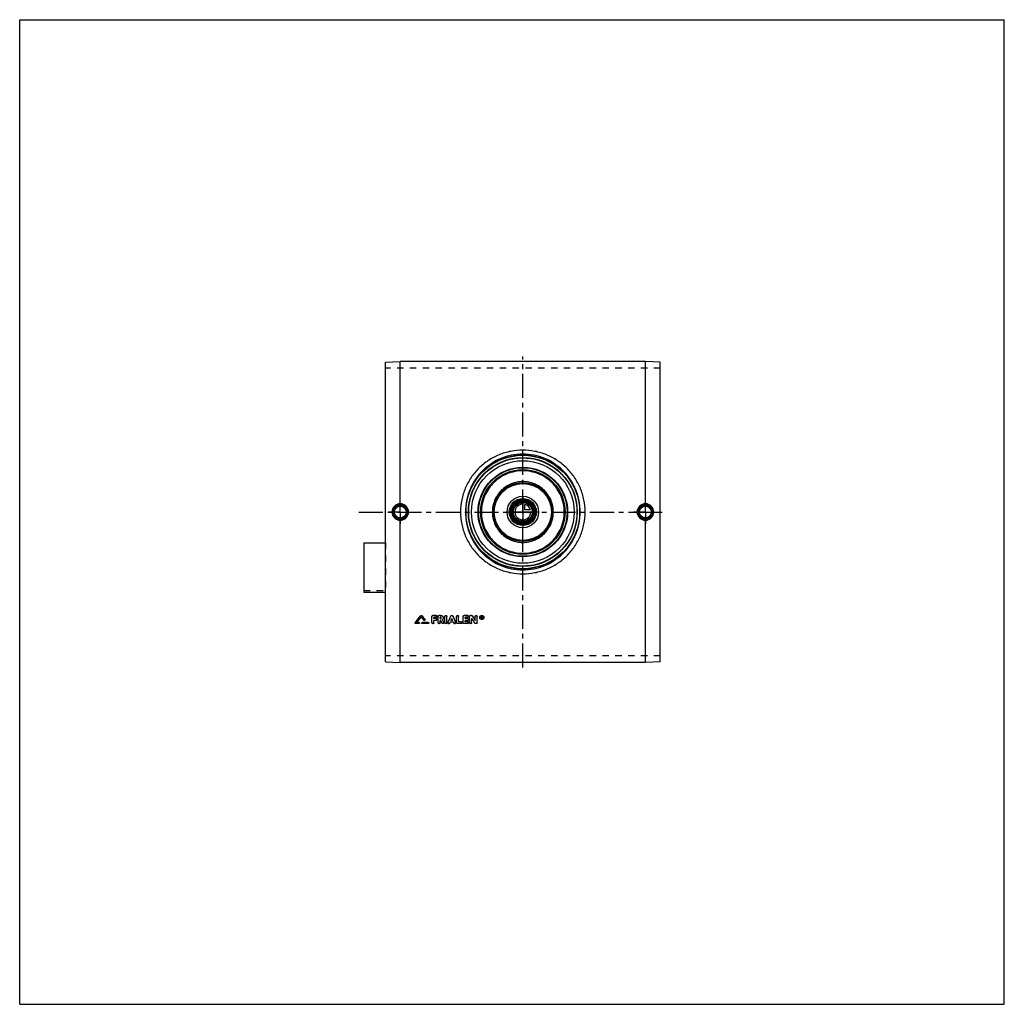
# Model space of a CAD drawing. Header units: millimetres. Extents: x 0 to 1000, y 0 to 1000.
import ezdxf

# ---------------------------------------------------------------- set-up
doc = ezdxf.new("R2010")
doc.units = ezdxf.units.MM
doc.header["$LTSCALE"] = 65.185185
doc.linetypes.add('CENTER', pattern=[0.6, 0.375, -0.075, 0.075, -0.075])
doc.linetypes.add('HIDDEN', pattern=[0.2, 0.1, -0.1])
doc.layers.get('0').update_dxf_attribs({"linetype": 'CONTINUOUS'})
for name, color, linetype in [('ACHSEN_S', 7, 'CONTINUOUS'), ('FASEN', 7, 'CONTINUOUS'), ('KOERPER', 7, 'CONTINUOUS'), ('KONST.EL_MIT_GEO', 7, 'CONTINUOUS'), ('KURVEN', 7, 'CONTINUOUS')]:
    doc.layers.add(name, color=color, linetype=linetype)

msp = doc.modelspace()

# ---------------------------------------------------------------- linework, layer by layer
at = {"color": 7, "linetype": 'Continuous'}
for p, q in [((0, 0), (0, 1000)), ((0, 1000), (1000, 1000)), ((1000, 0), (1000, 1000)), ((0, 0), (1000, 0))]:
    msp.add_line(p, q, dxfattribs=at)
at = {"layer": 'ACHSEN_S', "color": 2, "linetype": 'CENTER'}
for p, q in [((511, 342.1), (511, 657.9)), ((344.5, 500), (655.5, 500))]:
    msp.add_line(p, q, dxfattribs=at)
at = {"layer": 'FASEN', "color": 7, "linetype": 'Continuous'}
for p, q in [((371.5, 652.3), (386.5, 652.9)), ((371.5, 347.7), (371.5, 652.3)), ((635.5, 652.9), (386.5, 652.9)), ((650.5, 652.3), (635.5, 652.9)), ((650.5, 347.7), (650.5, 652.3)), ((371.5, 347.7), (386.5, 347.1)), ((635.5, 347.1), (386.5, 347.1)), ((650.5, 347.7), (635.5, 347.1))]:
    msp.add_line(p, q, dxfattribs=at)
for radius in [55, 52.1]:
    msp.add_circle((511, 500), radius, dxfattribs=at)
at = {"layer": 'KOERPER', "color": 8, "linetype": 'HIDDEN'}
for p, q in [((650.5, 646), (371.5, 646)), ((349.5, 420.4), (371.5, 420.4)), ((371.5, 418.3), (371.5, 420.4)), ((650.5, 354), (371.5, 354))]:
    msp.add_line(p, q, dxfattribs=at)
at = {"layer": 'KOERPER', "color": 2, "linetype": 'CENTER'}
for p, q in [((386.5, 500), (386.5, 512)), ((635.5, 500), (635.5, 512)), ((386.5, 500), (374.5, 500)), ((386.5, 500), (386.5, 488)), ((386.5, 500), (398.5, 500)), ((635.5, 500), (623.5, 500)), ((635.5, 500), (647.5, 500)), ((635.5, 500), (635.5, 488))]:
    msp.add_line(p, q, dxfattribs=at)
at = {"layer": 'KOERPER', "color": 7, "linetype": 'Continuous'}
msp.add_line((371.5, 418.3), (349.5, 418.3), dxfattribs=at)
msp.add_circle((511, 500), 11.7, dxfattribs=at)
at = {"layer": 'KONST.EL_MIT_GEO', "color": 7, "linetype": 'Continuous'}
for p, q in [((386.5, 508.4), (386.5, 652.9)), ((635.5, 508.4), (635.5, 652.9)), ((386.5, 347.1), (386.5, 491.6)), ((635.5, 347.1), (635.5, 491.6)), ((349.5, 468.8), (349.5, 418.3)), ((349.5, 468.8), (371.5, 468.8)), ((407.3, 394.8), (407.3, 394.7)), ((408.2, 394.8), (408.2, 394.7)), ((411.4, 390.8), (411.4, 390.6)), ((418.7, 387.5), (418.7, 394)), ((423, 395), (419.7, 395)), ((419.7, 395), (419.7, 394.9)), ((423, 394.9), (419.7, 394.9)), ((423, 393), (420.7, 393)), ((420.7, 391.7), (420.7, 393)), ((422.7, 391.8), (420.7, 391.8)), ((422.7, 391.7), (420.7, 391.7)), ((422.7, 391.8), (422.7, 391.7)), ((423, 395), (423, 394.9)), ((425, 387.5), (425, 394)), ((427.5, 395), (426, 395)), ((426, 395), (426, 394.9)), ((427.5, 394.9), (426, 394.9)), ((427.5, 393), (427, 393)), ((427, 391.7), (427, 393)), ((427.5, 391.8), (427, 391.8)), ((427.5, 391.7), (427, 391.7)), ((427.5, 395), (427.5, 394.9)), ((427.5, 391.8), (427.5, 391.7)), ((431.9, 387.5), (431.9, 394)), ((433.9, 387.5), (433.9, 394)), ((437.9, 394.4), (437.9, 394.3)), ((439.8, 394.4), (439.8, 394.3)), ((443.8, 387.5), (443.8, 394)), ((445.8, 388.5), (445.8, 394)), ((450.4, 387.5), (450.4, 394)), ((455.1, 395), (451.4, 395)), ((451.4, 395), (451.4, 394.9)), ((455.1, 394.9), (451.4, 394.9)), ((455.1, 393), (452.4, 393)), ((452.4, 391.7), (452.4, 393)), ((454.7, 391.8), (452.4, 391.8)), ((454.7, 391.7), (452.4, 391.7)), ((454.7, 391.8), (454.7, 391.7)), ((455.1, 395), (455.1, 394.9)), ((457, 387.5), (457, 394)), ((458.7, 395), (458, 395)), ((458, 395), (458, 394.9)), ((458.7, 394.9), (458, 394.9)), ((458.7, 395), (458.7, 394.9)), ((459, 387.5), (459, 391.7)), ((459.5, 394.5), (459.5, 394.4)), ((462.6, 389.8), (462.6, 394)), ((464.6, 387.5), (464.6, 394)), ((469.3, 394), (468.9, 394)), ((468.9, 391.8), (468.9, 394)), ((469.3, 393.9), (468.9, 393.9)), ((469.2, 391.8), (468.9, 391.8)), ((469.3, 393.6), (469.2, 393.6)), ((469.2, 393), (469.2, 393.6)), ((469.3, 393.1), (469.2, 393.1)), ((469.3, 393), (469.2, 393)), ((469.3, 392.7), (469.2, 392.7)), ((469.2, 391.8), (469.2, 392.7)), ((469.3, 394), (469.3, 393.9)), ((469.3, 393.1), (469.3, 393)), ((469.5, 393.2), (469.5, 393.4)), ((469.8, 391.8), (469.5, 391.8)), ((469.8, 393.2), (469.8, 393.4)), ((469.8, 391.9), (469.8, 391.8)), ((401.6, 387.6), (401.6, 387.5)), ((405.5, 386.6), (402.1, 386.6)), ((405.5, 387.7), (403.2, 387.7)), ((405.5, 387.8), (403.3, 387.8)), ((405.5, 387.8), (405.5, 387.7)), ((414.8, 387.8), (409, 387.8)), ((409, 387.8), (409, 387.7)), ((414.8, 387.7), (409, 387.7)), ((414.8, 386.6), (409, 386.6)), ((414.8, 387.8), (414.8, 387.7)), ((422.7, 389.8), (420.7, 389.8)), ((420.7, 387.5), (420.7, 389.8)), ((427.7, 389.8), (427, 389.8)), ((427, 387.5), (427, 389.8)), ((430.8, 388), (430.8, 387.9)), ((434.9, 388), (434.9, 387.9)), ((440.6, 388), (437.1, 388)), ((439.7, 389.8), (438, 389.8)), ((439.6, 389.9), (438.1, 389.9)), ((442.8, 388), (442.8, 387.9)), ((448.5, 386.6), (444.8, 386.6)), ((448.5, 388.6), (445.8, 388.6)), ((448.5, 388.5), (445.8, 388.5)), ((448.5, 388.6), (448.5, 388.5)), ((455.1, 386.6), (451.4, 386.6)), ((454.7, 389.8), (452.4, 389.8)), ((452.4, 388.5), (452.4, 389.8)), ((455.1, 388.6), (452.4, 388.6)), ((455.1, 388.5), (452.4, 388.5)), ((455.1, 388.6), (455.1, 388.5)), ((463.6, 386.6), (463, 386.6))]:
    msp.add_line(p, q, dxfattribs=at)
at = {"layer": 'KONST.EL_MIT_GEO', "color": 8, "linetype": 'HIDDEN'}
for p, q in [((371.5, 468.8), (371.5, 420.4)), ((407.8, 393.5), (407.8, 393.4)), ((410.5, 390.1), (410.5, 390)), ((411.5, 390.3), (411.5, 390.4)), ((418.7, 394.1), (418.7, 394)), ((423, 393.1), (420.7, 393.1)), ((420.7, 393.1), (420.7, 393)), ((423, 393.1), (423, 393)), ((423.7, 390.8), (423.7, 390.9)), ((424, 394), (424, 394.1)), ((425, 394.1), (425, 394)), ((427.5, 393.1), (427, 393.1)), ((427, 393.1), (427, 393)), ((427.5, 393.1), (427.5, 393)), ((428.2, 392.4), (428.2, 392.5)), ((429.5, 390.7), (429.5, 390.6)), ((429.5, 390.6), (429.5, 390.7)), ((429.5, 390.6), (429.5, 390.6)), ((430.2, 392.4), (430.2, 392.5)), ((431.9, 394.1), (431.9, 394)), ((433.9, 394.1), (433.9, 394)), ((438.9, 391.7), (438.9, 391.6)), ((443.8, 394.1), (443.8, 394)), ((445.8, 394.1), (445.8, 394)), ((450.4, 394.1), (450.4, 394)), ((455.1, 393.1), (452.4, 393.1)), ((452.4, 393.1), (452.4, 393)), ((455.1, 393.1), (455.1, 393)), ((455.7, 390.8), (455.7, 390.9)), ((456.1, 394), (456.1, 394.1)), ((457, 394.1), (457, 394)), ((459, 391.8), (459, 391.7)), ((462.6, 394.1), (462.6, 394)), ((464.6, 394.1), (464.6, 394)), ((467.2, 393), (467.2, 392.9)), ((467.7, 393), (467.7, 392.9)), ((469.2, 391.9), (468.9, 391.9)), ((469.3, 393.7), (469.2, 393.7)), ((469.2, 393.7), (469.2, 393.6)), ((469.3, 392.8), (469.2, 392.8)), ((469.2, 392.8), (469.2, 392.7)), ((469.3, 393.7), (469.3, 393.6)), ((469.3, 392.8), (469.3, 392.7)), ((469.5, 393.5), (469.5, 393.4)), ((469.8, 391.9), (469.5, 391.9)), ((469.5, 391.9), (469.5, 391.8)), ((469.6, 392.9), (469.6, 392.8)), ((469.8, 393.5), (469.8, 393.4)), ((471, 393), (471, 392.9)), ((471.5, 393), (471.5, 392.9)), ((401.5, 387.2), (401.5, 387.1)), ((405.5, 386.7), (402.1, 386.7)), ((402.1, 386.7), (402.1, 386.6)), ((403.3, 387.8), (403.2, 387.8)), ((403.2, 387.8), (403.2, 387.7)), ((405.5, 386.7), (405.5, 386.6)), ((406.1, 387.1), (406.1, 387.2)), ((408.4, 387.2), (408.4, 387.1)), ((414.8, 386.7), (409, 386.7)), ((409, 386.7), (409, 386.6)), ((414.8, 386.7), (414.8, 386.6)), ((415.4, 387.1), (415.4, 387.2)), ((422.7, 389.9), (420.7, 389.9)), ((420.7, 389.9), (420.7, 389.8)), ((422.7, 389.9), (422.7, 389.8)), ((427.7, 389.9), (427, 389.9)), ((427, 389.9), (427, 389.8)), ((427.7, 389.9), (427.7, 389.8)), ((429, 387.2), (429, 387.1)), ((430.9, 387.5), (430.9, 387.6)), ((434.9, 387.6), (434.9, 387.5)), ((436.8, 387.3), (437.1, 388.1)), ((436.8, 387.3), (436.8, 387.2)), ((440.6, 388.1), (437.1, 388.1)), ((437.1, 388.1), (437.1, 388)), ((438.1, 389.9), (438, 389.9)), ((438, 389.9), (438, 389.8)), ((439.7, 389.9), (439.6, 389.9)), ((439.7, 389.9), (439.7, 389.8)), ((440.6, 388.1), (440.6, 388)), ((440.9, 387.3), (440.6, 388.1)), ((440.9, 387.3), (440.9, 387.2)), ((442.8, 387.5), (442.8, 387.6)), ((448.5, 386.7), (444.8, 386.7)), ((444.8, 386.7), (444.8, 386.6)), ((448.5, 386.7), (448.5, 386.6)), ((449.4, 387.5), (449.4, 387.6)), ((455.1, 386.7), (451.4, 386.7)), ((451.4, 386.7), (451.4, 386.6)), ((454.7, 389.9), (452.4, 389.9)), ((452.4, 389.9), (452.4, 389.8)), ((454.7, 389.9), (454.7, 389.8)), ((455.1, 386.7), (455.1, 386.6)), ((456.1, 387.5), (456.1, 387.6)), ((462.1, 387.1), (462.1, 387)), ((463.6, 386.7), (463, 386.7)), ((463, 386.7), (463, 386.6)), ((463.6, 386.7), (463.6, 386.6))]:
    msp.add_line(p, q, dxfattribs=at)
at = {"layer": 'KONST.EL_MIT_GEO', "color": 7, "linetype": 'Continuous'}
for centre, radius in [((511, 500), 58), ((511, 500), 57.7), ((511, 500), 55.3), ((511, 500), 45.5), ((511, 500), 45), ((511, 500), 43), ((511, 500), 30), ((511, 500), 29), ((511, 500), 13.7), ((511, 500), 12.7), ((511, 500), 11.3), ((511, 500), 10.3), ((386.5, 500), 7.05), ((386.5, 500), 6.05), ((635.5, 500), 7.05), ((635.5, 500), 6.05)]:
    msp.add_circle(centre, radius, dxfattribs=at)
at = {"layer": 'KONST.EL_MIT_GEO', "color": 8, "linetype": 'HIDDEN'}
msp.add_circle((511, 500), 55, dxfattribs=at)
at = {"layer": 'KONST.EL_MIT_GEO', "color": 7, "linetype": 'Continuous'}
for centre, radius, start, end in [((386.5, 500), 7.42, 90.0225, 180.0235), ((386.5, 500), 7.42, 359.9762, 90.2734), ((635.5, 500), 7.42, 89.7266, 180.0238), ((635.5, 500), 7.42, 359.9765, 89.9775), ((386.5, 500), 7.42, 179.9765, 269.9775), ((386.5, 500), 7.42, 269.7266, 0.0238), ((635.5, 500), 7.42, 179.9762, 270.2734), ((635.5, 500), 7.42, 270.0225, 0.0235), ((-1261, 1702.1), 2119.6, 321.6683, 321.9154), ((-1263, 1702.3), 2121.2, 321.6942, 321.9413), ((-1260.2, 1701.3), 2119.6, 321.7018, 321.8999), ((2081.6, 1705.9), 2127, 218.1004, 218.2183), ((2084.4, 1708.3), 2129.5, 218.085, 218.222), ((2086.3, 1708.5), 2131.2, 218.0591, 218.196), ((-1673.3, 1377.4), 2328.9, 334.8592, 335.0335), ((-1676.5, 1377.9), 2332, 334.8797, 335.0539), ((2551, 1377.4), 2328.9, 204.9665, 205.1408), ((2554.2, 1377.9), 2332, 204.9461, 205.1203), ((2211.7, 1553.2), 2102.6, 213.534, 213.6861), ((2223.6, 1560.8), 2114.7, 213.4692, 213.6208), ((2225.9, 1561.1), 2116.8, 213.4447, 213.5962), ((469.1, 392.9), 1.87, 179.9142, 183.9779), ((469.3, 393.4), 0.265, 269.9827, 275.5636), ((469.3, 393.3), 0.269, 270.18, 275.8642), ((469.3, 393.4), 0.227, 0.2045, 6.5752), ((469.6, 392.9), 1.87, 356.0356, 0.0957)]:
    msp.add_arc(centre, radius, start, end, dxfattribs=at)
at = {"layer": 'KONST.EL_MIT_GEO', "color": 8, "linetype": 'HIDDEN'}
for centre, radius, start, end in [((-1258.3, 1701.1), 2117.9, 321.6758, 321.874), ((2079.7, 1705.7), 2125.4, 218.1263, 218.2443), ((427.6, 392.5), 0.63, 355.6673, 0.0039), ((427.6, 392.5), 0.625, 354.5622, 355.6621), ((2209.4, 1552.9), 2100.5, 213.5586, 213.7108), ((469.2, 393), 1.52, 179.9961, 181.8084), ((469.2, 393), 1.45, 181.8032, 192.9468), ((469.3, 393.3), 0.226, 353.7466, 0.0409), ((469.5, 393), 1.52, 358.2135, 0.0039), ((469.5, 393), 1.45, 346.9814, 358.2232)]:
    msp.add_arc(centre, radius, start, end, dxfattribs=at)
for centre, start_param, end_param in [((469.5, 500), -4.38789, -4.38489), ((469.8, 500), -4.38822, -4.38791)]:
    msp.add_ellipse(centre, major_axis=(-67.6, 322), ratio=0.07131, start_param=start_param, end_param=end_param, dxfattribs=at)
at = {"layer": 'KONST.EL_MIT_GEO', "color": 7, "linetype": 'Continuous'}
for centre, major_axis, ratio, start_param, end_param in [((469.5, 500), (-67.6, 322.3), 0.07131, -4.38789, -4.38489), ((469.8, 500), (-67.6, 322), 0.07131, -4.38791, -4.38489), ((469.8, 500), (-67.6, 322.3), 0.07131, -4.38822, -4.38489), ((436.8, 500), (135.4, 321.8), 0.13129, -1.87333, -1.87065), ((440.9, 500), (-135.4, 321.8), 0.13129, -4.41254, -4.40985)]:
    msp.add_ellipse(centre, major_axis=major_axis, ratio=ratio, start_param=start_param, end_param=end_param, dxfattribs=at)
for points, knots in [([(574.3, 500), (574.3, 504.1), (573.6, 510.3), (571.6, 518.4), (568.8, 526.1), (563.9, 535.2), (557.3, 543.2), (551.1, 548.7), (544.5, 553.6), (535.3, 558.4), (523.4, 562), (511, 563.2), (498.6, 562), (486.7, 558.4), (477.5, 553.6), (470.9, 548.7), (464.7, 543.2), (458.1, 535.2), (453.2, 526.1), (450.4, 518.4), (448.4, 510.3), (447.7, 504.1), (447.7, 500)], [0, 0, 0, 0, 0.06261, 0.09393, 0.12523, 0.18765, 0.25, 0.2812, 0.31242, 0.37484, 0.43738, 0.5, 0.56262, 0.62516, 0.68758, 0.7188, 0.75, 0.81235, 0.87477, 0.90607, 0.93739, 1, 1, 1, 1]), ([(569.3, 500), (569.3, 503.8), (568.7, 509.6), (566.9, 517.1), (564.3, 524.3), (559.8, 532.8), (553.8, 540.3), (548.1, 545.5), (542, 550.1), (533.6, 554.7), (522.5, 558.1), (511, 559.2), (499.5, 558.1), (488.4, 554.7), (480, 550.1), (473.9, 545.5), (468.2, 540.3), (462.2, 532.8), (457.7, 524.3), (455.1, 517.1), (453.3, 509.6), (452.7, 503.8), (452.7, 500)], [0, 0, 0, 0, 0.06265, 0.09397, 0.12527, 0.18769, 0.25002, 0.28121, 0.31241, 0.37482, 0.43736, 0.5, 0.56264, 0.62518, 0.68759, 0.71879, 0.74998, 0.81231, 0.87473, 0.90603, 0.93735, 1, 1, 1, 1]), ([(511, 541.9), (508.3, 541.9), (504.1, 541.5), (498.8, 540.1), (493.6, 538.3), (487.5, 535.1), (482.2, 530.7), (478.5, 526.6), (475.2, 522.2), (472, 516.2), (469.5, 508.2), (468.7, 500), (469.5, 491.8), (472, 483.8), (475.2, 477.8), (478.5, 473.4), (482.2, 469.3), (487.5, 464.9), (493.6, 461.7), (498.8, 459.9), (504.1, 458.5), (508.3, 458.1), (511, 458.1)], [0, 0, 0, 0, 0.06254, 0.09384, 0.12512, 0.18758, 0.25, 0.28125, 0.3125, 0.37495, 0.43746, 0.5, 0.56254, 0.62505, 0.6875, 0.71875, 0.75, 0.81242, 0.87488, 0.90616, 0.93746, 1, 1, 1, 1]), ([(511, 458.1), (513.7, 458.1), (517.9, 458.5), (523.2, 459.9), (528.4, 461.7), (534.5, 464.9), (539.8, 469.3), (543.5, 473.4), (546.8, 477.8), (550, 483.8), (552.5, 491.8), (553.3, 500), (552.5, 508.2), (550, 516.2), (546.8, 522.2), (543.5, 526.6), (539.8, 530.7), (534.5, 535.1), (528.4, 538.3), (523.2, 540.1), (517.9, 541.5), (513.7, 541.9), (511, 541.9)], [0, 0, 0, 0, 0.06254, 0.09384, 0.12512, 0.18758, 0.25, 0.28125, 0.3125, 0.37495, 0.43746, 0.5, 0.56254, 0.62505, 0.6875, 0.71875, 0.75, 0.81242, 0.87488, 0.90616, 0.93746, 1, 1, 1, 1]), ([(542, 500), (542, 502), (541.6, 506.1), (539.8, 511.9), (536.9, 517.3), (533, 522), (528.3, 525.9), (522.9, 528.7), (517.1, 530.5), (511, 531.1), (504.9, 530.5), (499.1, 528.7), (493.7, 525.9), (489, 522), (485.1, 517.3), (482.2, 511.9), (480.4, 506.1), (480, 502), (480, 500)], [0, 0, 0, 0, 0.06253, 0.12504, 0.18753, 0.25, 0.31246, 0.37495, 0.43747, 0.5, 0.56253, 0.62505, 0.68754, 0.75, 0.81247, 0.87496, 0.93747, 1, 1, 1, 1]), ([(386.5, 508.4), (385.4, 508.4), (383.2, 507.9), (380.4, 506.1), (378.6, 503.3), (378.1, 501.1), (378.1, 500)], [0, 0, 0, 0, 0.24958, 0.49949, 0.74968, 1, 1, 1, 1]), ([(378.1, 500), (378.1, 498.9), (378.6, 496.7), (380.4, 493.9), (383.2, 492.1), (385.4, 491.6), (386.5, 491.6)], [0, 0, 0, 0, 0.25032, 0.50051, 0.75042, 1, 1, 1, 1]), ([(386.5, 508.4), (386.5, 508.3), (386.5, 508.1), (386.5, 507.9), (386.5, 507.7), (386.5, 507.6), (386.5, 507.5), (386.5, 507.5), (386.5, 507.4), (386.5, 507.4)], [0, 0, 0, 0, 0.37216, 0.54058, 0.68938, 0.81336, 0.9083, 0.97108, 1, 1, 1, 1]), ([(394.9, 500), (394.9, 501.1), (394.5, 503.3), (392.6, 506.1), (389.8, 508), (387.6, 508.4), (386.5, 508.4)], [0, 0, 0, 0, 0.24999, 0.49998, 0.74998, 1, 1, 1, 1]), ([(386.5, 491.6), (387.6, 491.6), (389.8, 492), (392.6, 493.9), (394.5, 496.7), (394.9, 498.9), (394.9, 500)], [0, 0, 0, 0, 0.25002, 0.50002, 0.75001, 1, 1, 1, 1]), ([(447.7, 500), (447.7, 495.9), (448.4, 489.7), (450.4, 481.6), (453.2, 473.9), (458.1, 464.8), (464.7, 456.8), (470.9, 451.3), (477.5, 446.4), (486.7, 441.6), (498.6, 438), (511, 436.8), (523.4, 438), (535.3, 441.6), (544.5, 446.4), (551.1, 451.3), (557.3, 456.8), (563.9, 464.8), (568.8, 473.9), (571.6, 481.6), (573.6, 489.7), (574.3, 495.9), (574.3, 500)], [0, 0, 0, 0, 0.06261, 0.09393, 0.12523, 0.18765, 0.25, 0.2812, 0.31242, 0.37484, 0.43738, 0.5, 0.56262, 0.62516, 0.68758, 0.7188, 0.75, 0.81235, 0.87477, 0.90607, 0.93739, 1, 1, 1, 1]), ([(452.7, 500), (452.7, 496.2), (453.3, 490.4), (455.1, 482.9), (457.7, 475.7), (462.2, 467.2), (468.2, 459.7), (473.9, 454.5), (480, 449.9), (488.4, 445.3), (499.5, 441.9), (511, 440.8), (522.5, 441.9), (533.6, 445.3), (542, 449.9), (548.1, 454.5), (553.8, 459.7), (559.8, 467.2), (564.3, 475.7), (566.9, 482.9), (568.7, 490.4), (569.3, 496.2), (569.3, 500)], [0, 0, 0, 0, 0.06265, 0.09397, 0.12527, 0.18769, 0.25002, 0.28121, 0.31241, 0.37482, 0.43736, 0.5, 0.56264, 0.62518, 0.68759, 0.71879, 0.74998, 0.81231, 0.87473, 0.90603, 0.93735, 1, 1, 1, 1]), ([(480, 500), (480, 498), (480.4, 493.9), (482.2, 488.1), (485.1, 482.7), (489, 478), (493.7, 474.1), (499.1, 471.3), (504.9, 469.5), (511, 468.9), (517.1, 469.5), (522.9, 471.3), (528.3, 474.1), (533, 478), (536.9, 482.7), (539.8, 488.1), (541.6, 493.9), (542, 498), (542, 500)], [0, 0, 0, 0, 0.06253, 0.12504, 0.18753, 0.25, 0.31246, 0.37495, 0.43747, 0.5, 0.56253, 0.62505, 0.68754, 0.75, 0.81247, 0.87496, 0.93747, 1, 1, 1, 1]), ([(635.5, 508.4), (634.4, 508.4), (632.2, 508), (629.4, 506.1), (627.5, 503.3), (627.1, 501.1), (627.1, 500)], [0, 0, 0, 0, 0.25002, 0.50002, 0.75001, 1, 1, 1, 1]), ([(627.1, 500), (627.1, 498.9), (627.5, 496.7), (629.4, 493.9), (632.2, 492), (634.4, 491.6), (635.5, 491.6)], [0, 0, 0, 0, 0.24999, 0.49998, 0.74998, 1, 1, 1, 1]), ([(635.5, 508.4), (635.5, 508.3), (635.5, 508.1), (635.5, 507.9), (635.5, 507.7), (635.5, 507.6), (635.5, 507.5), (635.5, 507.5), (635.5, 507.4), (635.5, 507.4)], [0, 0, 0, 0, 0.37214, 0.54057, 0.68937, 0.81335, 0.9083, 0.97107, 1, 1, 1, 1]), ([(643.9, 500), (643.9, 501.1), (643.4, 503.3), (641.6, 506.1), (638.8, 507.9), (636.6, 508.4), (635.5, 508.4)], [0, 0, 0, 0, 0.25032, 0.50051, 0.75042, 1, 1, 1, 1]), ([(635.5, 491.6), (636.6, 491.6), (638.8, 492.1), (641.6, 493.9), (643.4, 496.7), (643.9, 498.9), (643.9, 500)], [0, 0, 0, 0, 0.24958, 0.49949, 0.74968, 1, 1, 1, 1]), ([(386.5, 491.6), (386.5, 491.7), (386.5, 491.9), (386.5, 492.1), (386.5, 492.3), (386.5, 492.4), (386.5, 492.5), (386.5, 492.5), (386.5, 492.6), (386.5, 492.6)], [0, 0, 0, 0, 0.37216, 0.54058, 0.68938, 0.81336, 0.90831, 0.97108, 1, 1, 1, 1]), ([(635.5, 491.6), (635.5, 491.7), (635.5, 491.9), (635.5, 492.1), (635.5, 492.3), (635.5, 492.4), (635.5, 492.5), (635.5, 492.5), (635.5, 492.6), (635.5, 492.6)], [0, 0, 0, 0, 0.37214, 0.54057, 0.68936, 0.81335, 0.9083, 0.97107, 1, 1, 1, 1]), ([(407.3, 394.8), (407.3, 394.8), (407.5, 394.9), (407.8, 395), (408, 394.9), (408.2, 394.8), (408.2, 394.8)], [0, 0, 0, 0, 0.24696, 0.49957, 0.75093, 1, 1, 1, 1]), ([(407.3, 394.7), (407.3, 394.7), (407.5, 394.8), (407.8, 394.9), (408, 394.8), (408.2, 394.7), (408.2, 394.7)], [0, 0, 0, 0, 0.24756, 0.50001, 0.75246, 1, 1, 1, 1]), ([(411.5, 390.3), (411.5, 390.2), (411.4, 390), (411.1, 389.8), (410.7, 389.8), (410.5, 389.9), (410.5, 390)], [0, 0, 0, 0, 0.24225, 0.49304, 0.74909, 1, 1, 1, 1]), ([(411.4, 390.8), (411.4, 390.7), (411.5, 390.6), (411.5, 390.5), (411.5, 390.4)], [0, 0, 0, 0, 0.26129, 1, 1, 1, 1]), ([(411.4, 390.6), (411.4, 390.6), (411.5, 390.5), (411.5, 390.4), (411.5, 390.3)], [0, 0, 0, 0, 0.2541, 1, 1, 1, 1]), ([(418.7, 394.1), (418.7, 394.2), (418.8, 394.4), (419, 394.7), (419.3, 394.9), (419.6, 395), (419.7, 395)], [0, 0, 0, 0, 0.24366, 0.49141, 0.74338, 1, 1, 1, 1]), ([(418.7, 394), (418.7, 394.1), (418.8, 394.3), (419, 394.6), (419.3, 394.8), (419.6, 394.9), (419.7, 394.9)], [0, 0, 0, 0, 0.24338, 0.49071, 0.74347, 1, 1, 1, 1]), ([(422.7, 391.8), (422.8, 391.8), (423.1, 391.7), (423.4, 391.5), (423.6, 391.2), (423.7, 391), (423.7, 390.9)], [0, 0, 0, 0, 0.26027, 0.50932, 0.75915, 1, 1, 1, 1]), ([(422.7, 391.7), (422.8, 391.7), (423.1, 391.6), (423.4, 391.4), (423.6, 391.1), (423.7, 390.9), (423.7, 390.8)], [0, 0, 0, 0, 0.25696, 0.5099, 0.75707, 1, 1, 1, 1]), ([(423.7, 390.8), (423.7, 390.6), (423.6, 390.4), (423.4, 390.1), (423.1, 389.9), (422.8, 389.8), (422.7, 389.8)], [0, 0, 0, 0, 0.24294, 0.49002, 0.74295, 1, 1, 1, 1]), ([(423, 395), (423.2, 395), (423.4, 394.9), (423.8, 394.7), (424, 394.4), (424, 394.2), (424, 394.1)], [0, 0, 0, 0, 0.25981, 0.50868, 0.7587, 1, 1, 1, 1]), ([(423, 394.9), (423.2, 394.9), (423.4, 394.8), (423.8, 394.6), (424, 394.3), (424, 394.1), (424, 394)], [0, 0, 0, 0, 0.25653, 0.50929, 0.75664, 1, 1, 1, 1]), ([(424, 394), (424, 393.8), (424, 393.6), (423.8, 393.3), (423.4, 393.1), (423.2, 393), (423, 393)], [0, 0, 0, 0, 0.24337, 0.49063, 0.74338, 1, 1, 1, 1]), ([(425, 394.1), (425, 394.2), (425.1, 394.4), (425.3, 394.7), (425.6, 394.9), (425.9, 395), (426, 395)], [0, 0, 0, 0, 0.24366, 0.49141, 0.74338, 1, 1, 1, 1]), ([(425, 394), (425, 394.1), (425.1, 394.3), (425.3, 394.6), (425.6, 394.8), (425.9, 394.9), (426, 394.9)], [0, 0, 0, 0, 0.24338, 0.49071, 0.74347, 1, 1, 1, 1]), ([(427.5, 395), (427.9, 395), (428.6, 394.9), (429.5, 394.3), (430.1, 393.5), (430.2, 392.8), (430.2, 392.5)], [0, 0, 0, 0, 0.25706, 0.50881, 0.75627, 1, 1, 1, 1]), ([(427.5, 394.9), (427.9, 394.9), (428.6, 394.8), (429.5, 394.2), (430.1, 393.4), (430.2, 392.7), (430.2, 392.4)], [0, 0, 0, 0, 0.25666, 0.50954, 0.75687, 1, 1, 1, 1]), ([(428.2, 392.4), (428.2, 392.4), (428.2, 392.6), (428.1, 392.8), (427.8, 393), (427.6, 393), (427.5, 393)], [0, 0, 0, 0, 0.24314, 0.49037, 0.7432, 1, 1, 1, 1]), ([(427.5, 391.7), (427.7, 391.7), (428, 391.8), (428.2, 392.1), (428.2, 392.3), (428.2, 392.4)], [0, 0, 0, 0, 0.50521, 0.75463, 1, 1, 1, 1]), ([(427.5, 391.8), (427.7, 391.8), (428.1, 391.9), (428.2, 392.2), (428.2, 392.4)], [0, 0, 0, 0, 0.50916, 1, 1, 1, 1]), ([(430.2, 392.4), (430.2, 392), (430.1, 391.4), (429.7, 390.8), (429.5, 390.6)], [0, 0, 0, 0, 0.49615, 1, 1, 1, 1]), ([(431.9, 394.1), (431.9, 394.2), (431.9, 394.4), (432.2, 394.8), (432.9, 395.1), (433.5, 394.8), (433.8, 394.4), (433.9, 394.2), (433.9, 394.1)], [0, 0, 0, 0, 0.1244, 0.24729, 0.49993, 0.75254, 0.87618, 1, 1, 1, 1]), ([(431.9, 394), (431.9, 394.1), (431.9, 394.3), (432.2, 394.7), (432.9, 395), (433.5, 394.7), (433.8, 394.3), (433.9, 394.1), (433.9, 394)], [0, 0, 0, 0, 0.12279, 0.24758, 0.5, 0.75242, 0.87721, 1, 1, 1, 1]), ([(437.9, 394.4), (438, 394.6), (438.3, 394.9), (438.9, 395), (439.4, 394.9), (439.7, 394.6), (439.8, 394.4)], [0, 0, 0, 0, 0.24793, 0.50069, 0.75204, 1, 1, 1, 1]), ([(437.9, 394.3), (438, 394.5), (438.3, 394.8), (438.9, 394.9), (439.4, 394.8), (439.7, 394.5), (439.8, 394.3)], [0, 0, 0, 0, 0.24652, 0.49999, 0.75347, 1, 1, 1, 1]), ([(443.8, 394.1), (443.8, 394.2), (443.9, 394.4), (444.2, 394.8), (444.8, 395.1), (445.5, 394.8), (445.8, 394.4), (445.8, 394.2), (445.8, 394.1)], [0, 0, 0, 0, 0.1244, 0.24729, 0.49993, 0.75254, 0.87618, 1, 1, 1, 1]), ([(443.8, 394), (443.8, 394.1), (443.9, 394.3), (444.2, 394.7), (444.8, 395), (445.5, 394.7), (445.8, 394.3), (445.8, 394.1), (445.8, 394)], [0, 0, 0, 0, 0.12279, 0.24758, 0.5, 0.75242, 0.87721, 1, 1, 1, 1]), ([(450.4, 394.1), (450.4, 394.2), (450.5, 394.4), (450.7, 394.7), (451, 394.9), (451.3, 395), (451.4, 395)], [0, 0, 0, 0, 0.24366, 0.49141, 0.74338, 1, 1, 1, 1]), ([(450.4, 394), (450.4, 394.1), (450.5, 394.3), (450.7, 394.6), (451, 394.8), (451.3, 394.9), (451.4, 394.9)], [0, 0, 0, 0, 0.24338, 0.49071, 0.74347, 1, 1, 1, 1]), ([(454.7, 391.8), (454.9, 391.8), (455.1, 391.7), (455.4, 391.5), (455.7, 391.2), (455.7, 391), (455.7, 390.9)], [0, 0, 0, 0, 0.26027, 0.50932, 0.75915, 1, 1, 1, 1]), ([(454.7, 391.7), (454.9, 391.7), (455.1, 391.6), (455.4, 391.4), (455.7, 391.1), (455.7, 390.9), (455.7, 390.8)], [0, 0, 0, 0, 0.25696, 0.5099, 0.75707, 1, 1, 1, 1]), ([(455.7, 390.8), (455.7, 390.6), (455.7, 390.4), (455.4, 390.1), (455.1, 389.9), (454.9, 389.8), (454.7, 389.8)], [0, 0, 0, 0, 0.24294, 0.49002, 0.74295, 1, 1, 1, 1]), ([(455.1, 395), (455.2, 395), (455.4, 394.9), (455.8, 394.7), (456, 394.4), (456.1, 394.2), (456.1, 394.1)], [0, 0, 0, 0, 0.25981, 0.50868, 0.7587, 1, 1, 1, 1]), ([(455.1, 394.9), (455.2, 394.9), (455.4, 394.8), (455.8, 394.6), (456, 394.3), (456.1, 394.1), (456.1, 394)], [0, 0, 0, 0, 0.25653, 0.50929, 0.75664, 1, 1, 1, 1]), ([(456.1, 394), (456.1, 393.8), (456, 393.6), (455.8, 393.3), (455.4, 393.1), (455.2, 393), (455.1, 393)], [0, 0, 0, 0, 0.24337, 0.49063, 0.74338, 1, 1, 1, 1]), ([(457, 394.1), (457, 394.2), (457.1, 394.4), (457.3, 394.7), (457.6, 394.9), (457.9, 395), (458, 395)], [0, 0, 0, 0, 0.24366, 0.49141, 0.74338, 1, 1, 1, 1]), ([(457, 394), (457, 394.1), (457.1, 394.3), (457.3, 394.6), (457.6, 394.8), (457.9, 394.9), (458, 394.9)], [0, 0, 0, 0, 0.24338, 0.49071, 0.74347, 1, 1, 1, 1]), ([(458.7, 395), (458.9, 395), (459.2, 394.9), (459.4, 394.7), (459.5, 394.5)], [0, 0, 0, 0, 0.50563, 1, 1, 1, 1]), ([(458.7, 394.9), (458.9, 394.9), (459.2, 394.8), (459.4, 394.6), (459.5, 394.4)], [0, 0, 0, 0, 0.50567, 1, 1, 1, 1]), ([(462.6, 394.1), (462.6, 394.2), (462.7, 394.4), (463, 394.8), (463.6, 395.1), (464.3, 394.8), (464.6, 394.4), (464.6, 394.2), (464.6, 394.1)], [0, 0, 0, 0, 0.1244, 0.24729, 0.49993, 0.75254, 0.87618, 1, 1, 1, 1]), ([(462.6, 394), (462.6, 394.1), (462.7, 394.3), (463, 394.7), (463.6, 395), (464.3, 394.7), (464.6, 394.3), (464.6, 394.1), (464.6, 394)], [0, 0, 0, 0, 0.12279, 0.24758, 0.5, 0.75242, 0.87721, 1, 1, 1, 1]), ([(467.2, 393), (467.2, 393.2), (467.3, 393.8), (467.8, 394.4), (468.5, 394.9), (469.4, 395), (470.2, 394.9), (470.9, 394.4), (471.4, 393.8), (471.5, 393.2), (471.5, 393)], [0, 0, 0, 0, 0.12239, 0.24522, 0.37204, 0.49997, 0.62827, 0.75477, 0.87798, 1, 1, 1, 1]), ([(467.2, 392.9), (467.2, 393.1), (467.3, 393.7), (467.8, 394.3), (468.5, 394.8), (469.4, 394.9), (470.2, 394.8), (470.9, 394.3), (471.4, 393.7), (471.5, 393.1), (471.5, 392.9)], [0, 0, 0, 0, 0.1216, 0.24526, 0.37169, 0.5, 0.62831, 0.75473, 0.8784, 1, 1, 1, 1]), ([(471.5, 392.7), (471.5, 392.5), (471.3, 392), (470.8, 391.3), (470.2, 390.9), (469.4, 390.8), (468.5, 390.9), (467.9, 391.3), (467.4, 392), (467.2, 392.5), (467.2, 392.7)], [0, 0, 0, 0, 0.12164, 0.24533, 0.37173, 0.5, 0.62826, 0.75467, 0.87836, 1, 1, 1, 1]), ([(471, 392.9), (471, 393.1), (470.9, 393.5), (470.5, 394), (470, 394.3), (469.4, 394.5), (468.7, 394.3), (468.2, 394), (467.8, 393.5), (467.7, 393.1), (467.7, 392.9)], [0, 0, 0, 0, 0.1216, 0.24525, 0.37168, 0.50001, 0.62833, 0.75475, 0.8784, 1, 1, 1, 1]), ([(467.7, 392.9), (467.7, 392.7), (467.8, 392.2), (468.2, 391.7), (468.7, 391.4), (469.4, 391.3), (470, 391.4), (470.5, 391.7), (470.9, 392.2), (471, 392.7), (471, 392.9)], [0, 0, 0, 0, 0.12161, 0.24519, 0.3716, 0.50001, 0.62841, 0.75482, 0.87839, 1, 1, 1, 1]), ([(467.7, 392.6), (467.8, 392.5), (467.9, 392.1), (468.4, 391.6), (469.4, 391.3), (470.3, 391.6), (470.8, 392.1), (470.9, 392.5), (471, 392.6)], [0, 0, 0, 0, 0.12381, 0.24701, 0.50037, 0.75333, 0.8766, 1, 1, 1, 1]), ([(469.3, 394), (469.4, 394), (469.6, 394), (469.8, 393.7), (469.8, 393.6), (469.8, 393.5)], [0, 0, 0, 0, 0.5043, 0.75344, 1, 1, 1, 1]), ([(469.3, 393.9), (469.3, 393.9), (469.5, 393.9), (469.7, 393.8), (469.8, 393.6), (469.8, 393.5), (469.8, 393.4)], [0, 0, 0, 0, 0.25663, 0.50942, 0.7567, 1, 1, 1, 1]), ([(469.5, 393.4), (469.5, 393.5), (469.4, 393.6), (469.3, 393.6), (469.3, 393.6)], [0, 0, 0, 0, 0.49056, 1, 1, 1, 1]), ([(469.3, 393), (469.4, 393), (469.5, 393), (469.5, 393.2), (469.5, 393.2)], [0, 0, 0, 0, 0.50977, 1, 1, 1, 1]), ([(469.8, 393.2), (469.8, 393.1), (469.8, 393), (469.7, 392.8), (469.6, 392.8)], [0, 0, 0, 0, 0.49443, 1, 1, 1, 1]), ([(401.5, 387.2), (401.5, 387.3), (401.5, 387.4), (401.6, 387.5), (401.6, 387.6)], [0, 0, 0, 0, 0.24432, 1, 1, 1, 1]), ([(401.5, 387.1), (401.5, 387.2), (401.5, 387.3), (401.6, 387.4), (401.6, 387.5)], [0, 0, 0, 0, 0.74569, 1, 1, 1, 1]), ([(402.1, 386.6), (401.9, 386.6), (401.7, 386.7), (401.5, 386.9), (401.5, 387.1), (401.5, 387.1)], [0, 0, 0, 0, 0.50629, 0.7554, 1, 1, 1, 1]), ([(405.5, 387.8), (405.7, 387.8), (405.9, 387.7), (406.1, 387.5), (406.1, 387.3), (406.1, 387.2)], [0, 0, 0, 0, 0.50468, 0.75764, 1, 1, 1, 1]), ([(405.5, 387.7), (405.6, 387.7), (405.8, 387.7), (406, 387.5), (406.1, 387.4), (406.1, 387.2), (406.1, 387.1)], [0, 0, 0, 0, 0.25752, 0.51063, 0.75759, 1, 1, 1, 1]), ([(406.1, 387.1), (406.1, 387.1), (406.1, 386.9), (405.9, 386.7), (405.7, 386.6), (405.5, 386.6)], [0, 0, 0, 0, 0.24464, 0.49379, 1, 1, 1, 1]), ([(408.4, 387.2), (408.4, 387.3), (408.5, 387.5), (408.6, 387.7), (408.9, 387.8), (409, 387.8)], [0, 0, 0, 0, 0.24392, 0.49496, 1, 1, 1, 1]), ([(408.4, 387.1), (408.4, 387.2), (408.5, 387.4), (408.6, 387.6), (408.9, 387.7), (409, 387.7)], [0, 0, 0, 0, 0.24464, 0.49385, 1, 1, 1, 1]), ([(409, 386.6), (408.9, 386.6), (408.8, 386.6), (408.6, 386.7), (408.5, 386.9), (408.4, 387.1), (408.4, 387.1)], [0, 0, 0, 0, 0.25758, 0.51068, 0.75758, 1, 1, 1, 1]), ([(414.8, 387.8), (414.9, 387.8), (415.2, 387.7), (415.3, 387.5), (415.4, 387.3), (415.4, 387.2)], [0, 0, 0, 0, 0.50468, 0.75764, 1, 1, 1, 1]), ([(414.8, 387.7), (414.9, 387.7), (415, 387.7), (415.2, 387.5), (415.3, 387.4), (415.4, 387.2), (415.4, 387.1)], [0, 0, 0, 0, 0.25752, 0.51063, 0.75759, 1, 1, 1, 1]), ([(415.4, 387.1), (415.4, 387.1), (415.3, 386.9), (415.2, 386.7), (414.9, 386.6), (414.8, 386.6)], [0, 0, 0, 0, 0.24464, 0.49379, 1, 1, 1, 1]), ([(420.7, 387.5), (420.7, 387.4), (420.7, 387.2), (420.4, 386.7), (419.7, 386.5), (419.1, 386.7), (418.8, 387.2), (418.7, 387.4), (418.7, 387.5)], [0, 0, 0, 0, 0.12233, 0.24689, 0.5, 0.75311, 0.87767, 1, 1, 1, 1]), ([(427, 387.5), (427, 387.4), (426.9, 387.2), (426.7, 386.7), (426, 386.5), (425.4, 386.7), (425.1, 387.2), (425, 387.4), (425, 387.5)], [0, 0, 0, 0, 0.12233, 0.24689, 0.5, 0.75311, 0.87767, 1, 1, 1, 1]), ([(430.9, 387.5), (430.9, 387.4), (430.9, 387.2), (430.6, 386.8), (430.1, 386.6), (429.4, 386.6), (429.1, 386.9), (429, 387.1)], [0, 0, 0, 0, 0.12182, 0.24536, 0.49677, 0.75236, 1, 1, 1, 1]), ([(430.8, 388), (430.8, 388), (430.9, 387.9), (430.9, 387.7), (430.9, 387.6)], [0, 0, 0, 0, 0.25512, 1, 1, 1, 1]), ([(433.9, 387.5), (433.9, 387.4), (433.8, 387.2), (433.5, 386.7), (432.9, 386.5), (432.2, 386.7), (431.9, 387.2), (431.9, 387.4), (431.9, 387.5)], [0, 0, 0, 0, 0.12233, 0.24689, 0.5, 0.75311, 0.87767, 1, 1, 1, 1]), ([(436.8, 387.2), (436.7, 387), (436.3, 386.6), (435.6, 386.5), (435.1, 386.8), (434.9, 387.2), (434.9, 387.4), (434.9, 387.5)], [0, 0, 0, 0, 0.24741, 0.503, 0.75453, 0.87814, 1, 1, 1, 1]), ([(442.8, 387.5), (442.8, 387.4), (442.8, 387.2), (442.6, 386.8), (442.1, 386.5), (441.4, 386.6), (441, 387), (440.9, 387.2)], [0, 0, 0, 0, 0.12186, 0.24547, 0.49701, 0.75261, 1, 1, 1, 1]), ([(442.8, 388), (442.8, 388), (442.8, 387.9), (442.8, 387.7), (442.8, 387.6)], [0, 0, 0, 0, 0.25493, 1, 1, 1, 1]), ([(444.8, 386.6), (444.7, 386.6), (444.4, 386.6), (444.1, 386.9), (443.9, 387.2), (443.8, 387.4), (443.8, 387.5)], [0, 0, 0, 0, 0.25752, 0.51064, 0.75752, 1, 1, 1, 1]), ([(448.5, 388.6), (448.6, 388.6), (448.8, 388.5), (449.2, 388.3), (449.4, 388), (449.4, 387.8), (449.4, 387.6)], [0, 0, 0, 0, 0.26073, 0.50997, 0.75962, 1, 1, 1, 1]), ([(448.5, 388.5), (448.6, 388.5), (448.8, 388.4), (449.2, 388.2), (449.4, 387.9), (449.4, 387.7), (449.4, 387.5)], [0, 0, 0, 0, 0.2574, 0.51053, 0.75753, 1, 1, 1, 1]), ([(449.4, 387.5), (449.4, 387.4), (449.4, 387.2), (449.2, 386.9), (448.8, 386.6), (448.6, 386.6), (448.5, 386.6)], [0, 0, 0, 0, 0.24248, 0.48939, 0.7425, 1, 1, 1, 1]), ([(451.4, 386.6), (451.3, 386.6), (451, 386.6), (450.7, 386.9), (450.5, 387.2), (450.4, 387.4), (450.4, 387.5)], [0, 0, 0, 0, 0.25752, 0.51064, 0.75752, 1, 1, 1, 1]), ([(455.1, 388.6), (455.2, 388.6), (455.4, 388.5), (455.8, 388.3), (456, 388), (456.1, 387.8), (456.1, 387.6)], [0, 0, 0, 0, 0.26073, 0.50997, 0.75962, 1, 1, 1, 1]), ([(455.1, 388.5), (455.2, 388.5), (455.4, 388.4), (455.8, 388.2), (456, 387.9), (456.1, 387.7), (456.1, 387.5)], [0, 0, 0, 0, 0.2574, 0.51053, 0.75753, 1, 1, 1, 1]), ([(456.1, 387.5), (456.1, 387.4), (456, 387.2), (455.8, 386.9), (455.4, 386.6), (455.2, 386.6), (455.1, 386.6)], [0, 0, 0, 0, 0.24248, 0.48939, 0.7425, 1, 1, 1, 1]), ([(459, 387.5), (459, 387.4), (459, 387.2), (458.7, 386.7), (458, 386.5), (457.4, 386.7), (457.1, 387.2), (457, 387.4), (457, 387.5)], [0, 0, 0, 0, 0.12233, 0.24689, 0.5, 0.75311, 0.87767, 1, 1, 1, 1]), ([(463, 386.6), (462.8, 386.6), (462.5, 386.7), (462.2, 386.9), (462.1, 387)], [0, 0, 0, 0, 0.50655, 1, 1, 1, 1]), ([(464.6, 387.5), (464.6, 387.4), (464.6, 387.2), (464.3, 386.9), (464, 386.6), (463.7, 386.6), (463.6, 386.6)], [0, 0, 0, 0, 0.24249, 0.48938, 0.7425, 1, 1, 1, 1])]:
    msp.add_open_spline(points, degree=3, knots=knots, dxfattribs=at)
at = {"layer": 'KONST.EL_MIT_GEO', "color": 8, "linetype": 'HIDDEN'}
for points, knots in [([(411.5, 390.4), (411.5, 390.3), (411.4, 390.1), (411.1, 389.9), (410.7, 389.9), (410.5, 390), (410.5, 390.1)], [0, 0, 0, 0, 0.24358, 0.4916, 0.74765, 1, 1, 1, 1]), ([(423.7, 390.9), (423.7, 390.7), (423.6, 390.5), (423.4, 390.2), (423.1, 390), (422.8, 389.9), (422.7, 389.9)], [0, 0, 0, 0, 0.24292, 0.49039, 0.74093, 1, 1, 1, 1]), ([(424, 394.1), (424, 393.9), (424, 393.7), (423.8, 393.4), (423.4, 393.2), (423.2, 393.1), (423, 393.1)], [0, 0, 0, 0, 0.24338, 0.49104, 0.74139, 1, 1, 1, 1]), ([(428.2, 392.5), (428.2, 392.5), (428.2, 392.7), (428.1, 392.9), (427.8, 393.1), (427.6, 393.1), (427.5, 393.1)], [0, 0, 0, 0, 0.24116, 0.49161, 0.74071, 1, 1, 1, 1]), ([(430.2, 392.5), (430.2, 392.1), (430.1, 391.5), (429.7, 390.9), (429.5, 390.7)], [0, 0, 0, 0, 0.49458, 1, 1, 1, 1]), ([(455.7, 390.9), (455.7, 390.7), (455.7, 390.5), (455.4, 390.2), (455.1, 390), (454.9, 389.9), (454.7, 389.9)], [0, 0, 0, 0, 0.24292, 0.49039, 0.74093, 1, 1, 1, 1]), ([(456.1, 394.1), (456.1, 393.9), (456, 393.7), (455.8, 393.4), (455.4, 393.2), (455.2, 393.1), (455.1, 393.1)], [0, 0, 0, 0, 0.24338, 0.49104, 0.74139, 1, 1, 1, 1]), ([(471.5, 393), (471.5, 392.7), (471.4, 392.2), (470.9, 391.5), (470.2, 391), (469.4, 390.9), (468.5, 391), (467.8, 391.5), (467.3, 392.2), (467.2, 392.7), (467.2, 393)], [0, 0, 0, 0, 0.1224, 0.24513, 0.37193, 0.49997, 0.62838, 0.75486, 0.87798, 1, 1, 1, 1]), ([(471, 393), (471, 393.2), (470.9, 393.6), (470.5, 394.1), (470, 394.4), (469.4, 394.6), (468.7, 394.4), (468.2, 394.1), (467.8, 393.6), (467.7, 393.2), (467.7, 393)], [0, 0, 0, 0, 0.12215, 0.24515, 0.37169, 0.50008, 0.62773, 0.75487, 0.87732, 1, 1, 1, 1]), ([(469.5, 393.5), (469.5, 393.6), (469.5, 393.7), (469.3, 393.7), (469.3, 393.7)], [0, 0, 0, 0, 0.48854, 1, 1, 1, 1]), ([(469.8, 393.3), (469.8, 393.2), (469.8, 393.1), (469.7, 392.9), (469.6, 392.9)], [0, 0, 0, 0, 0.49198, 1, 1, 1, 1]), ([(402.1, 386.7), (401.9, 386.7), (401.6, 386.8), (401.5, 387.1), (401.5, 387.2)], [0, 0, 0, 0, 0.51, 1, 1, 1, 1]), ([(406.1, 387.2), (406.1, 387.2), (406.1, 387), (405.9, 386.8), (405.7, 386.7), (405.5, 386.7)], [0, 0, 0, 0, 0.24393, 0.49491, 1, 1, 1, 1]), ([(409, 386.7), (408.9, 386.7), (408.6, 386.8), (408.5, 387), (408.4, 387.2), (408.4, 387.2)], [0, 0, 0, 0, 0.50473, 0.75764, 1, 1, 1, 1]), ([(415.4, 387.2), (415.4, 387.2), (415.3, 387), (415.2, 386.8), (414.9, 386.7), (414.8, 386.7)], [0, 0, 0, 0, 0.24393, 0.49491, 1, 1, 1, 1]), ([(420.7, 387.6), (420.7, 387.5), (420.7, 387.3), (420.4, 386.9), (419.7, 386.6), (419.1, 386.9), (418.8, 387.3), (418.7, 387.5), (418.7, 387.6)], [0, 0, 0, 0, 0.12392, 0.24657, 0.49993, 0.75326, 0.87667, 1, 1, 1, 1]), ([(427, 387.6), (427, 387.5), (426.9, 387.3), (426.7, 386.9), (426, 386.6), (425.4, 386.9), (425.1, 387.3), (425, 387.5), (425, 387.6)], [0, 0, 0, 0, 0.12392, 0.24657, 0.49993, 0.75326, 0.87667, 1, 1, 1, 1]), ([(430.9, 387.6), (430.9, 387.5), (430.9, 387.3), (430.6, 386.9), (430.1, 386.7), (429.5, 386.7), (429.1, 387.1), (429, 387.2)], [0, 0, 0, 0, 0.11983, 0.24476, 0.49507, 0.75131, 1, 1, 1, 1]), ([(433.9, 387.6), (433.9, 387.5), (433.8, 387.3), (433.5, 386.9), (432.9, 386.6), (432.2, 386.9), (431.9, 387.3), (431.9, 387.5), (431.9, 387.6)], [0, 0, 0, 0, 0.12392, 0.24657, 0.49993, 0.75326, 0.87667, 1, 1, 1, 1]), ([(436.8, 387.3), (436.7, 387.1), (436.3, 386.7), (435.6, 386.7), (435.1, 386.9), (434.9, 387.3), (434.9, 387.5), (434.9, 387.6)], [0, 0, 0, 0, 0.2479, 0.50475, 0.75582, 0.87918, 1, 1, 1, 1]), ([(442.8, 387.6), (442.8, 387.5), (442.8, 387.3), (442.6, 386.9), (442.1, 386.7), (441.4, 386.7), (441, 387.1), (440.9, 387.3)], [0, 0, 0, 0, 0.11998, 0.24481, 0.49536, 0.75163, 1, 1, 1, 1]), ([(444.8, 386.7), (444.7, 386.7), (444.4, 386.8), (444.1, 387), (443.9, 387.3), (443.8, 387.5), (443.8, 387.6)], [0, 0, 0, 0, 0.25777, 0.51127, 0.75739, 1, 1, 1, 1]), ([(449.4, 387.6), (449.4, 387.5), (449.4, 387.3), (449.2, 387), (448.8, 386.8), (448.6, 386.7), (448.5, 386.7)], [0, 0, 0, 0, 0.24245, 0.48974, 0.74047, 1, 1, 1, 1]), ([(451.4, 386.7), (451.3, 386.7), (451, 386.8), (450.7, 387), (450.5, 387.3), (450.4, 387.5), (450.4, 387.6)], [0, 0, 0, 0, 0.25777, 0.51127, 0.75739, 1, 1, 1, 1]), ([(456.1, 387.6), (456.1, 387.5), (456, 387.3), (455.8, 387), (455.4, 386.8), (455.2, 386.7), (455.1, 386.7)], [0, 0, 0, 0, 0.24245, 0.48974, 0.74047, 1, 1, 1, 1]), ([(459, 387.6), (459, 387.5), (459, 387.3), (458.7, 386.9), (458, 386.6), (457.4, 386.9), (457.1, 387.3), (457, 387.5), (457, 387.6)], [0, 0, 0, 0, 0.12392, 0.24657, 0.49993, 0.75326, 0.87667, 1, 1, 1, 1]), ([(463, 386.7), (462.8, 386.7), (462.5, 386.8), (462.2, 387), (462.1, 387.1)], [0, 0, 0, 0, 0.50656, 1, 1, 1, 1]), ([(464.6, 387.6), (464.6, 387.5), (464.6, 387.3), (464.3, 387), (464, 386.8), (463.7, 386.7), (463.6, 386.7)], [0, 0, 0, 0, 0.24272, 0.49001, 0.74235, 1, 1, 1, 1])]:
    msp.add_open_spline(points, degree=3, knots=knots, dxfattribs=at)
at = {"layer": 'KONST.EL_MIT_GEO', "color": 7, "linetype": 'Continuous'}
for points in [[(430.8, 388), (430.4, 388.9), (429.9, 389.8), (429.5, 390.6)], [(430.8, 387.9), (430.4, 388.8), (429.9, 389.7), (429.5, 390.6)], [(438, 389.8), (438.3, 390.4), (438.6, 391), (438.9, 391.6)], [(439.7, 389.8), (439.4, 390.4), (439.1, 391), (438.9, 391.6)], [(469.3, 393.1), (469.4, 393.1), (469.4, 393.1), (469.5, 393.2)], [(469.5, 393.2), (469.5, 393.2), (469.5, 393.2), (469.5, 393.3)], [(429, 387.1), (428.6, 388), (428.1, 388.9), (427.7, 389.8)], [(430.8, 387.9), (430.9, 387.8), (430.9, 387.7), (430.9, 387.5)], [(434.9, 387.6), (434.9, 387.8), (434.9, 387.9), (434.9, 388)], [(434.9, 387.5), (434.9, 387.7), (434.9, 387.8), (434.9, 387.9)], [(442.8, 387.9), (442.8, 387.8), (442.8, 387.7), (442.8, 387.5)]]:
    msp.add_open_spline(points, degree=3, dxfattribs=at)
at = {"layer": 'KONST.EL_MIT_GEO', "color": 8, "linetype": 'HIDDEN'}
for points in [[(438, 389.9), (438.3, 390.5), (438.6, 391.1), (438.9, 391.7)], [(439.7, 389.9), (439.4, 390.5), (439.1, 391.1), (438.9, 391.7)], [(429, 387.2), (428.6, 388.1), (428.1, 389), (427.7, 389.9)]]:
    msp.add_open_spline(points, degree=3, dxfattribs=at)
at = {"layer": 'KURVEN', "color": 40, "linetype": 'Continuous'}
for p, q in [((511, 516), (511, 484)), ((527, 500), (495, 500)), ((513.2, 502.2), (513.2, 507.7)), ((518.7, 502.2), (513.2, 502.2))]:
    msp.add_line(p, q, dxfattribs=at)
for radius in [16, 12.8, 9.6]:
    msp.add_circle((511, 500), radius, dxfattribs=at)
for start, end in [(90, 360), (15.962, 74.038)]:
    msp.add_arc((511, 500), 8, start, end, dxfattribs=at)

doc.saveas('drawing.dxf')
